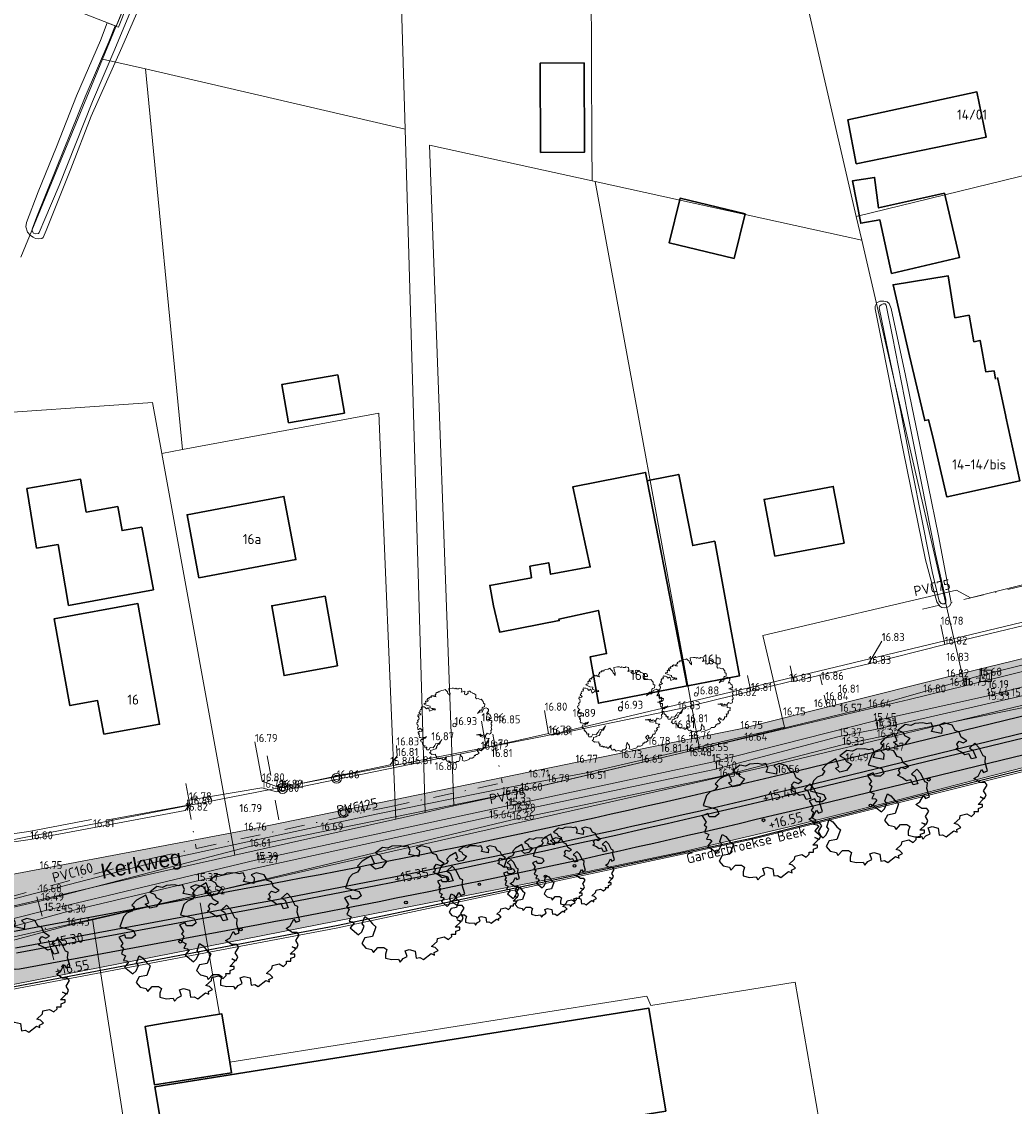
# Model space of a CAD drawing. Header units: metres. Extents: x 174255 to 175175, y 462028 to 462911.
# Tile 87 of 256: x 174622 to 174721, y 462628 to 462736. Entities that reach past the tile are written whole.
import ezdxf
from ezdxf.enums import TextEntityAlignment as Align
from ezdxf.lldxf.tags import DXFTag

# ---------------------------------------------------------------- set-up
doc = ezdxf.new("R2010")
doc.units = ezdxf.units.M
doc.linetypes.add('RI-VWA', pattern=[11, 5, -3, 0, -3])
for name, color, linetype, lineweight in [('B-ME-AL-PEIL_MAAIVELD-T20', 8, 'Continuous', 20), ('B-ME-GR-BOOM-S', 8, 'Continuous', 20), ('B-ME-GR-HAAG-G', 8, 'GR-HAAG1', 20), ('B-ME-IE-MEUBILAIR_WEGMEUBILAIR_PAAL-S', 8, 'Continuous', 20), ('B-ME-IE-MEUBILAIR_WEGMEUBILAIR_VERKEERSBORD-S', 8, 'Continuous', 25), ('B-ME-IE-TERREINAFSCHEIDING_KUNSTMATIG_HEKWERK-G', 8, 'IE-TERREINAFSCHEIDING-KUNSTMATIG', 20), ('B-ME-IE-TERREINAFSCHEIDING_KUNSTMATIG_MUUR-G', 8, 'IE-TERREINAFSCHEIDING-KUNSTMATIG-DICHT', 20), ('B-ME-OG-BEBOUWING_HOOFDGEBOUW-G', 8, 'Continuous', 30), ('B-ME-VH-KANTVERHARDING-G', 8, 'Continuous', 20), ('B-ME-VH-STOOTBAND-G', 8, 'Continuous', 20), ('B-ME-VH-VERHARDING_ASFALT-G', 8, 'Continuous', 20), ('B-ME-WH-WATERGANG_SLOOT_BODEM-G', 8, 'Continuous', 20), ('B-ME-WH-WATERGANG_SLOOT_INSTEEK-G', 8, 'Continuous', 20), ('B-WE-OG-BEBOUWING-G', 8, 'Continuous', 30), ('B-WE-OG-BEBOUWING_HUISNUMMER-T20', 8, 'Continuous', 20), ('B-WE-OG-STRAATNAAM-T30', 8, 'Continuous', 20), ('B-WE-OG-TERREIN_ERF-G', 8, 'Continuous', 20), ('B-WE-OG-TERREINAFSCHEIDING-G', 8, 'IE-TERREINAFSCHEIDING-KUNSTMATIG-DICHT', 20), ('B-WE-RI-PERSLEIDING-G', 8, 'RI-PERS', 20), ('B-WE-RI-VWA-G', 8, 'RI-VWA', 20), ('B-WE-RI-VWA-T20', 8, 'Continuous', 20), ('B-WE-WH-T20', 8, 'Continuous', 20), ('B-WE-WH-WATERGANG_SLOOT_BODEM-G', 8, 'Continuous', 20), ('B-WE-WH-WATERGANG_SLOOT_INSTEEK-G', 8, 'Continuous', 20), ('B-XX-KG-GRENS_PERCEEL-G', 213, 'Continuous', 20), ('N-PV-KG-GRENS_PERCEEL-G', 1, 'Continuous', 20), ('N-WE-AL-WERKGRENS-G', 173, 'AL-WERKGRENS', 20), ('N-WE-GW-NAP-T20', 90, 'Continuous', 25), ('N-WE-WH-NAP-T20', 50, 'Continuous', 20), ('N-WE-WH-WATERGANG_BODEM-G', 92, 'Continuous', 25), ('N-WE-WH-WATERGANG_BODEM-V', 163, 'Continuous', 25), ('N-WE-WH-WATERGANG_INSTEEK-G', 50, 'Continuous', 25), ('N-WE-WH-WATERGANG_TALUD-V', 95, 'Continuous', 25)]:
    doc.layers.add(name, color=color, linetype=linetype, lineweight=lineweight)
doc.layers.add('B-WE-RI-PERSLEIDING-T20', color=8, linetype='Continuous')
for name, color, linetype, lineweight, true_color in [('N-WE-GR-BOOM-1E-GROOTTE-S', 7, 'Continuous', 25, 0x00cc00), ('N-WE-GR-BOOM-2E-GROOTTE-S', 7, 'Continuous', 25, 0x00cc00), ('N-WE-GR-GRAS_BERM-BERMENMENGSEL-V', 70, 'Continuous', 25, 0x7fff00), ('N-XX-AL-PLANGRENS-FASE2-G', 150, 'AL-WERKGRENS', 25, 0x007fff)]:
    doc.layers.add(name, color=color, linetype=linetype, lineweight=lineweight, true_color=true_color)
doc.styles.add('NLCS-ISO', font='NLCS-ISO.ttf')
doc.styles.add('NLCS-ISO-M500-T20', font='NLCS-ISO.ttf', dxfattribs={"height": 1})
doc.styles.add('NLCS-ISO-M500-T30', font='NLCS-ISO.ttf', dxfattribs={"height": 1.5})
doc.styles.get("Standard").update_dxf_attribs({"font": 'isocpeur.ttf'})
doc.linetypes.add('AL-WERKGRENS', pattern='A,10,[106,Afdeling.shx,S=1,R=0,X=0,Y=0],-2', length=12)
doc.linetypes.add('GR-HAAG1', pattern='A,6,[176,NLCS.SHX,S=0.125,R=0,X=0,Y=0],-2', length=8)
doc.linetypes.add('IE-TERREINAFSCHEIDING-KUNSTMATIG', pattern='A,4,[82,NLCS.SHX,S=0.75,R=90,X=0,Y=0],4,-2', length=10)
doc.linetypes.add('IE-TERREINAFSCHEIDING-KUNSTMATIG-DICHT', pattern='A,8,-1,[82,NLCS.SHX,S=0.75,R=90,X=0,Y=0],-1', length=10)
tags = doc.linetypes.add('RI-PERS', pattern='A,7,-2,["P",Standard,S=1.8,R=0,X=-0.5,Y=-0.9],-2,7,-2,[102,NLCS.SHX,S=1,R=180,X=0,Y=0],-2', length=22).pattern_tags.tags
tags[6] = DXFTag(74, 10)

# ---------------------------------------------------------------- blocks, each defined once
blk = doc.blocks.new('043')
at = {"color": 0}
for radius in [0.497, 0.301]:
    blk.add_circle((0, 0), radius, dxfattribs=at)
blk = doc.blocks.new('boom')
blk.add_lwpolyline([(-0.306, 1.961), (-0.368, 2.058), (-0.435, 2.112), (-0.463, 2.207), (-0.553, 2.308), (-0.621, 2.376), (-0.727, 2.32), (-0.864, 2.305), (-0.973, 2.267), (-0.946, 2.228), (-1.009, 2.216), (-1.034, 2.222), (-1.086, 2.235), (-1.118, 2.198), (-1.085, 2.17), (-1.135, 2.17), (-1.165, 2.165), (-1.249, 2.129), (-1.214, 2.084), (-1.238, 2.046), (-1.295, 2.022), (-1.272, 1.977), (-1.266, 1.907), (-1.229, 1.873), (-1.33, 1.894), (-1.364, 1.911), (-1.358, 1.967), (-1.424, 1.937), (-1.482, 1.941), (-1.494, 1.977), (-1.573, 1.911), (-1.514, 1.868), (-1.571, 1.86), (-1.616, 1.843), (-1.638, 1.866), (-1.702, 1.804), (-1.68, 1.732), (-1.763, 1.769), (-1.851, 1.663), (-1.746, 1.645), (-1.784, 1.578), (-1.855, 1.599), (-1.919, 1.596), (-1.901, 1.476), (-1.89, 1.472), (-1.943, 1.437), (-2.007, 1.451), (-2.028, 1.401), (-1.919, 1.352), (-1.795, 1.296), (-1.625, 1.267), (-1.636, 1.168), (-1.59, 1.14), (-1.505, 1.094), (-1.41, 1.112), (-1.304, 1.077), (-1.262, 1.006), (-1.35, 1.02), (-1.417, 1.059), (-1.474, 1.024), (-1.661, 0.925), (-1.707, 1.101), (-1.753, 1.144), (-1.862, 1.073), (-1.94, 1.179), (-2.021, 1.207), (-2.113, 1.207), (-2.158, 1.234), (-2.208, 1.146), (-2.162, 1.112), (-2.18, 1.055), (-2.212, 1.041), (-2.265, 1.033), (-2.306, 0.96), (-2.286, 0.9), (-2.335, 0.851), (-2.364, 0.826), (-2.236, 0.72), (-2.282, 0.678), (-2.353, 0.66), (-2.42, 0.699), (-2.441, 0.586), (-2.424, 0.579), (-2.374, 0.568), (-2.385, 0.505), (-2.357, 0.473), (-2.374, 0.374), (-2.466, 0.304), (-2.427, 0.237), (-2.438, 0.201), (-2.508, 0.152), (-2.487, 0.025), (-2.448, 0.011), (-2.416, -0.03), (-2.416, -0.106), (-2.443, -0.123), (-2.461, -0.177), (-2.438, -0.234), (-2.434, -0.297), (-2.398, -0.283), (-2.323, -0.243), (-2.296, -0.208), (-2.247, -0.266), (-2.163, -0.274), (-2.171, -0.412), (-2.219, -0.422), (-2.296, -0.394), (-2.347, -0.449), (-2.426, -0.437), (-2.417, -0.522), (-2.345, -0.554), (-2.394, -0.611), (-2.349, -0.64), (-2.333, -0.71), (-2.356, -0.767), (-2.336, -0.825), (-2.272, -0.825), (-2.11, -0.89), (-2.05, -0.829), (-1.946, -0.822), (-1.868, -0.756), (-1.955, -0.876), (-2.026, -0.876), (-2.085, -0.967), (-2.197, -0.946), (-2.251, -1.03), (-2.215, -1.113), (-2.147, -1.127), (-2.12, -1.183), (-2.127, -1.255), (-2.094, -1.306), (-2.061, -1.302), (-2.033, -1.348), (-2.006, -1.374), (-1.983, -1.367), (-1.962, -1.403), (-1.997, -1.424), (-1.953, -1.481), (-1.882, -1.474), (-1.851, -1.476), (-1.845, -1.524), (-1.87, -1.536), (-1.895, -1.555), (-1.843, -1.651), (-1.701, -1.637), (-1.625, -1.496), (-1.42, -1.506), (-1.305, -1.364), (-1.232, -1.225), (-1.027, -1.195), (-0.934, -1.083), (-0.871, -0.99), (-0.948, -1.181), (-1.013, -1.263), (-1.101, -1.266), (-1.142, -1.378), (-1.196, -1.405), (-1.185, -1.473), (-1.253, -1.566), (-1.395, -1.61), (-1.449, -1.652), (-1.586, -1.684), (-1.573, -1.806), (-1.652, -1.831), (-1.513, -1.953), (-1.464, -1.942), (-1.39, -1.959), (-1.264, -1.937), (-1.274, -2.008), (-1.235, -2.069), (-1.186, -2.065), (-1.18, -2.117), (-1.22, -2.165), (-1.117, -2.22), (-1.092, -2.199), (-1.051, -2.2), (-0.996, -2.244), (-0.95, -2.22), (-0.889, -2.242), (-0.82, -2.253), (-0.803, -2.226), (-0.774, -2.286), (-0.778, -2.307), (-0.7, -2.313), (-0.656, -2.253), (-0.548, -2.129), (-0.536, -2.119), (-0.558, -2.244), (-0.597, -2.263), (-0.551, -2.31), (-0.496, -2.403), (-0.445, -2.42), (-0.374, -2.376), (-0.241, -2.488), (-0.139, -2.448), (-0.054, -2.458), (0.079, -2.488), (0.143, -2.414), (0.279, -2.41), (0.36, -2.285), (0.345, -2.174), (0.378, -2.06), (0.398, -1.962), (0.464, -2.078), (0.52, -2.139), (0.537, -2.233), (0.512, -2.34), (0.649, -2.392), (0.966, -2.288), (1, -2.2), (1.182, -2.196), (1.293, -2.127), (1.326, -1.996), (1.392, -2.04), (1.416, -1.957), (1.509, -1.957), (1.632, -1.867), (1.476, -1.669), (1.524, -1.633), (1.587, -1.556), (1.665, -1.591), (1.632, -1.675), (1.776, -1.718), (1.89, -1.594), (1.896, -1.48), (2.008, -1.48), (2.048, -1.413), (2.001, -1.286), (2.093, -1.311), (2.13, -1.261), (2.173, -1.221), (2.115, -1.149), (2.183, -1.097), (2.272, -1.07), (2.24, -0.943), (2.305, -0.92), (2.292, -0.893), (2.081, -0.866), (2.068, -0.739), (1.854, -0.791), (1.745, -0.756), (1.657, -0.644), (1.451, -0.639), (1.737, -0.604), (1.796, -0.689), (1.868, -0.692), (1.928, -0.642), (2.059, -0.701), (2.16, -0.545), (2.316, -0.611), (2.398, -0.567), (2.429, -0.488), (2.404, -0.359), (2.471, -0.297), (2.466, -0.241), (2.431, -0.135), (2.459, -0.065), (2.481, -0.007), (2.426, 0.037), (2.442, 0.142), (2.47, 0.191), (2.459, 0.307), (2.381, 0.305), (2.265, 0.379), (2.183, 0.379), (2.359, 0.432), (2.445, 0.432), (2.431, 0.49), (2.38, 0.684), (2.326, 0.664), (2.275, 0.75), (2.232, 0.785), (2.131, 0.758), (2.255, 0.957), (2.248, 1.027), (2.201, 1.097), (2.107, 1.144), (1.916, 1.078), (1.877, 0.961), (1.83, 0.871), (1.67, 0.887), (1.534, 0.766), (1.698, 0.984), (1.819, 0.988), (1.846, 1.152), (1.901, 1.199), (1.998, 1.222), (2.017, 1.395), (1.921, 1.451), (1.912, 1.565), (1.781, 1.717), (1.703, 1.707), (1.57, 1.761), (1.462, 1.741), (1.394, 1.825), (1.413, 1.903), (1.408, 2.006), (1.348, 2.066), (1.28, 2.106), (1.188, 2.124), (1.164, 2.17), (1.084, 2.192), (1.018, 2.25), (0.943, 2.259), (0.878, 2.242), (0.903, 2.124), (0.864, 2.085), (0.746, 2.021), (0.662, 2.06), (0.684, 2.248), (0.437, 2.192), (0.495, 2.286), (0.471, 2.423), (0.319, 2.457), (0.279, 2.413), (0.157, 2.413), (0.083, 2.462), (0.029, 2.418), (-0.057, 2.455), (-0.162, 2.452), (-0.386, 2.425), (-0.359, 2.258), (-0.299, 2.118), (-0.306, 1.961)])
blk.add_circle((0, 0), 0.12)
blk = doc.blocks.new('SIE-WEG_VERKEERSBORD-SO')
at = {"color": 0, "linetype": 'ByBlock', "lineweight": 18}
blk.add_lwpolyline([(-1.125, -1.125), (1.125, -1.125), (1.125, 1.125), (-1.125, 1.125)], close=True, dxfattribs=at)
at = {"color": 0, "linetype": 'ByBlock', "lineweight": 18, "style": 'NLCS-ISO'}
blk.add_text('vb', height=1.5, dxfattribs=at).set_placement((0, 0), align=Align.MIDDLE_CENTER)
blk = doc.blocks.new('SGR-BOOM_1EGROOTTE')
at = {"linetype": 'Continuous', "flags": 128}
blk.add_lwpolyline([(167869.05, 467739.16), (167868.85, 467739.66), (167868.45, 467739.81), (167868.14, 467740.36), (167867.34, 467740.57), (167866.83, 467740.36), (167867.14, 467740.06), (167867.09, 467739.51), (167866.08, 467739.71), (167866.23, 467740.11), (167866.03, 467740.57), (167865.62, 467740.47), (167865.22, 467740.57), (167864.41, 467740.52), (167864.01, 467740.32), (167863.45, 467740.41), (167862.75, 467739.86), (167863.25, 467739.61), (167863.4, 467739.3), (167863.91, 467739.05), (167863.4, 467738.4), (167862.75, 467738.25), (167862.3, 467738.65), (167862.65, 467738.79), (167862.35, 467739.56), (167861.44, 467739.05), (167860.98, 467738.55), (167861.24, 467738.35), (167860.98, 467737.94), (167860.48, 467737.74), (167860.13, 467737.39), (167859.77, 467736.38), (167861.13, 467736.03), (167861.34, 467735.57), (167860.98, 467735.27), (167860.38, 467735.27), (167860.26, 467735.59), (167859.67, 467735.37), (167860.08, 467734.72), (167859.88, 467734.47), (167860.13, 467734.26), (167859.92, 467733.71), (167860.35, 467733.5), (167860.13, 467733.05), (167860.48, 467733), (167860.64, 467732.86), (167860.24, 467732.38), (167861.08, 467731.69), (167861.39, 467731.99), (167861.64, 467732.55), (167861.44, 467732.8), (167861.69, 467733.51), (167862.04, 467733.3), (167862.45, 467732.8), (167862.8, 467732.5), (167862.45, 467731.54), (167861.69, 467731.39), (167861.39, 467730.83), (167861.79, 467730.38), (167862.4, 467730.23), (167862.47, 467730.08), (167862.55, 467729.93), (167863, 467730.43), (167863.61, 467730.43), (167863.91, 467730.23), (167863.76, 467729.78), (167863.76, 467729.37), (167864.41, 467729.22), (167865.07, 467729.27), (167865.22, 467728.97), (167865.52, 467729.32), (167865.93, 467729.52), (167865.73, 467730.1), (167866.13, 467730.23), (167866.73, 467730.08), (167866.83, 467729.37), (167867.19, 467729.42), (167867.54, 467729.22), (167868.3, 467729.82), (167868.65, 467729.68), (167868.6, 467729.93), (167869, 467730.13), (167868.7, 467730.43), (167868.35, 467730.53), (167868.9, 467731.04), (167868.95, 467731.34), (167869.61, 467731.49), (167870.06, 467731.24), (167870.36, 467731.54), (167870.34, 467731.75), (167870.77, 467731.75), (167870.77, 467732.05), (167871.17, 467732.2), (167871.17, 467732.45), (167870.72, 467732.45), (167871.27, 467733), (167870.92, 467733.2), (167871.37, 467733.05), (167871.52, 467733.41), (167871.27, 467733.81), (167871.62, 467734.36), (167871.42, 467734.62), (167870.92, 467734.62), (167870.31, 467735.02), (167870.72, 467735.27), (167871.07, 467735.93), (167871.27, 467735.63), (167871.67, 467735.78), (167871.42, 467736.63), (167871.47, 467737.19), (167871.22, 467737.29), (167870.82, 467738.1), (167870.41, 467738.55), (167869.87, 467738.05), (167870.21, 467737.84), (167870.52, 467737.09), (167870.06, 467736.99), (167869.81, 467737.49), (167869.4, 467737.39), (167869, 467737.69), (167868.5, 467737.94), (167868.75, 467738.15), (167868.6, 467738.45), (167868.85, 467738.75), (167869.25, 467738.6), (167869.61, 467738.8)], close=True, dxfattribs=at)
at = {"linetype": 'Continuous'}
blk.add_circle((167865.8, 467734.92), 0.143, dxfattribs=at)
blk = doc.blocks.new('SGR-BOOM_2EGROOTTE')
at = {"linetype": 'Continuous', "flags": 128}
blk.add_lwpolyline([(2.22, 2.89), (2.08, 3.23), (1.8, 3.34), (1.6, 3.71), (1.05, 3.85), (0.7, 3.71), (0.91, 3.51), (0.87, 3.13), (0.19, 3.27), (0.29, 3.54), (0.15, 3.85), (-0.12, 3.78), (-0.4, 3.85), (-0.95, 3.82), (-1.22, 3.68), (-1.6, 3.75), (-2.08, 3.37), (-1.74, 3.2), (-1.64, 2.99), (-1.29, 2.82), (-1.64, 2.37), (-2.08, 2.27), (-2.39, 2.54), (-2.15, 2.64), (-2.36, 3.17), (-2.98, 2.82), (-3.29, 2.48), (-3.12, 2.34), (-3.29, 2.06), (-3.63, 1.93), (-3.87, 1.69), (-4.11, 1), (-3.19, 0.76), (-3.05, 0.45), (-3.29, 0.24), (-3.7, 0.24), (-3.78, 0.46), (-4.18, 0.31), (-3.91, -0.14), (-4.04, -0.31), (-3.87, -0.45), (-4.01, -0.83), (-3.72, -0.97), (-3.87, -1.27), (-3.63, -1.31), (-3.52, -1.4), (-3.79, -1.73), (-3.22, -2.2), (-3.01, -2), (-2.84, -1.62), (-2.98, -1.45), (-2.81, -0.96), (-2.56, -1.1), (-2.29, -1.45), (-2.05, -1.65), (-2.29, -2.3), (-2.81, -2.41), (-3.01, -2.79), (-2.74, -3.1), (-2.32, -3.2), (-2.27, -3.3), (-2.22, -3.41), (-1.91, -3.06), (-1.5, -3.06), (-1.29, -3.2), (-1.39, -3.51), (-1.39, -3.78), (-0.95, -3.89), (-0.5, -3.85), (-0.4, -4.06), (-0.19, -3.82), (0.08, -3.68), (-0.05, -3.29), (0.22, -3.2), (0.63, -3.3), (0.7, -3.78), (0.94, -3.75), (1.18, -3.89), (1.7, -3.47), (1.94, -3.58), (1.91, -3.41), (2.18, -3.27), (1.98, -3.06), (1.73, -2.99), (2.11, -2.65), (2.15, -2.44), (2.59, -2.34), (2.9, -2.51), (3.11, -2.3), (3.1, -2.16), (3.39, -2.16), (3.39, -1.96), (3.66, -1.86), (3.66, -1.69), (3.35, -1.69), (3.73, -1.31), (3.49, -1.17), (3.8, -1.27), (3.9, -1.03), (3.73, -0.76), (3.97, -0.38), (3.83, -0.21), (3.49, -0.21), (3.08, 0.07), (3.35, 0.24), (3.59, 0.69), (3.73, 0.48), (4, 0.59), (3.83, 1.17), (3.87, 1.55), (3.69, 1.62), (3.42, 2.17), (3.14, 2.47), (2.77, 2.14), (3.01, 2), (3.21, 1.48), (2.9, 1.41), (2.73, 1.75), (2.46, 1.69), (2.18, 1.89), (1.84, 2.06), (2.01, 2.2), (1.91, 2.41), (2.08, 2.61), (2.35, 2.51), (2.59, 2.65)], close=True, dxfattribs=at)
at = {"linetype": 'Continuous'}
blk.add_circle((0, 0), 0.123, dxfattribs=at)

msp = doc.modelspace()

# ---------------------------------------------------------------- hatches: boundary and pattern name
at = {"layer": 'N-WE-GR-GRAS_BERM-BERMENMENGSEL-V', "transparency": 33554559}
h = msp.add_hatch(color=256, dxfattribs=at)
h.dxf.hatch_style = 1
edge = h.paths.add_edge_path()
edge.add_line((174756.701, 462681.338), (174742.53, 462678.047))
edge.add_line((174742.53, 462678.047), (174714.16, 462671.14))
edge.add_line((174714.16, 462671.14), (174693.627, 462665.986))
edge.add_line((174693.627, 462665.986), (174688.519, 462664.96))
edge.add_line((174688.519, 462664.96), (174644.167, 462655.849))
edge.add_line((174644.167, 462655.849), (174623.767, 462652.004))
edge.add_line((174623.767, 462652.004), (174617.934, 462650.901))
edge.add_line((174617.934, 462650.901), (174615.063, 462650.13))
edge.add_line((174615.063, 462650.13), (174613.305, 462649.189))
edge.add_line((174613.305, 462649.189), (174611.156, 462647.58))
edge.add_line((174611.156, 462647.58), (174609.078, 462638.143))
edge.add_line((174609.078, 462638.143), (174611.579, 462638.634))
edge.add_line((174611.579, 462638.634), (174629.774, 462642.204))
edge.add_line((174629.774, 462642.204), (174676.834, 462651.436))
edge.add_line((174676.834, 462651.436), (174687.841, 462653.735))
edge.add_line((174687.841, 462653.735), (174698.789, 462656.299))
edge.add_line((174698.789, 462656.299), (174709.404, 462658.922))
edge.add_line((174709.404, 462658.922), (174729.423, 462664.093))
edge.add_line((174729.423, 462664.093), (174754.798, 462670.43))
edge.add_arc((174753.574, 462669.563), 1.5, 35.32495, 103.65589)
edge.add_line((174753.22, 462671.02), (174700.307, 462658.165))
edge.add_arc((174461.261, 463642.062), 1012.52, 280.4877, 283.655886, ccw=False)
edge.add_line((174645.565, 462646.457), (174621.749, 462642.048))
edge.add_arc((174621.403, 462643.917), 1.9, 100.4877, 280.4877, ccw=False)
edge.add_line((174621.057, 462645.785), (174644.873, 462650.193))
edge.add_arc((174461.261, 463642.062), 1008.72, 280.4877, 283.655886)
edge.add_line((174699.41, 462661.857), (174753.333, 462674.958))
edge.add_arc((174754.277, 462671.071), 4, -1.42003, 103.65589, ccw=False)
edge.add_line((174758.276, 462670.972), (174758.212, 462668.411))
edge.add_line((174758.212, 462668.411), (174760.275, 462668.477))
edge.add_line((174760.275, 462668.477), (174756.997, 462675.451))
edge.add_line((174756.997, 462675.451), (174757.856, 462679.622))
edge.add_line((174757.856, 462679.622), (174756.701, 462681.338))
at = {"layer": 'N-WE-WH-WATERGANG_BODEM-V'}
h = msp.add_hatch(color=256, dxfattribs=at)
h.dxf.hatch_style = 1
h.paths.add_polyline_path([(174645.264, 462648.079, 0.0138247), (174699.918, 462659.768), (174752.684, 462672.588, -0.4817045), (174756.392, 462669.713), (174756.414, 462668.053), (174757.244, 462668.037), (174757.278, 462669.695, 0.4922443), (174752.953, 462673.168), (174699.8, 462660.254, -0.0138247), (174645.173, 462648.571), (174621.358, 462644.162, 1), (174621.449, 462643.671)])
at = {"layer": 'N-WE-WH-WATERGANG_TALUD-V'}
h = msp.add_hatch(color=256, dxfattribs=at)
h.dxf.hatch_style = 1
h.paths.add_polyline_path([(174752.953, 462673.168, -0.4922443), (174757.278, 462669.695), (174757.244, 462668.037), (174758.212, 462668.411), (174758.276, 462670.972, 0.4935573), (174753.333, 462674.958), (174699.41, 462661.857, -0.0138247), (174644.873, 462650.193), (174621.057, 462645.785, 1), (174621.749, 462642.048), (174645.565, 462646.457, 0.0138247), (174700.307, 462658.165), (174753.22, 462671.02, -0.4957718), (174755.073, 462669.515), (174754.982, 462666.663), (174756.414, 462668.053), (174756.392, 462669.713, 0.4817045), (174752.684, 462672.588), (174699.918, 462659.768, -0.0138247), (174645.264, 462648.079), (174621.449, 462643.671, -1), (174621.358, 462644.162), (174645.173, 462648.571, 0.0138247), (174699.8, 462660.254)])

# ---------------------------------------------------------------- linework, layer by layer
at = {"layer": 'B-ME-GR-HAAG-G', "ltscale": 0.5}
msp.add_lwpolyline([(174614.667, 462654.614), (174622.683, 462655.768), (174628.931, 462656.972)], dxfattribs=at)
at = {"layer": 'B-ME-IE-TERREINAFSCHEIDING_KUNSTMATIG_HEKWERK-G', "ltscale": 0.5}
msp.add_lwpolyline([(174645.223, 462664.684), (174645.929, 462660.764), (174647.736, 462660.123), (174658.696, 462662.397), (174659.39, 462663.292), (174659.323, 462664.342)], dxfattribs=at)
at = {"layer": 'B-ME-IE-TERREINAFSCHEIDING_KUNSTMATIG_MUUR-G', "ltscale": 0.5}
msp.add_lwpolyline([(174630.379, 462656.89), (174638.721, 462658.412), (174638.331, 462660.54)], dxfattribs=at)
at = {"layer": 'B-ME-OG-BEBOUWING_HOOFDGEBOUW-G'}
msp.add_lwpolyline([(174714.243, 462689.138), (174721.477, 462690.706), (174720.097, 462697.113), (174720.086, 462697.147), (174719.245, 462701.023)], dxfattribs=at)
at = {"layer": 'B-ME-VH-KANTVERHARDING-G'}
for p, q in [((174713.596, 462676.371), (174713.994, 462674.397)), ((174706.385, 462672.463), (174707.723, 462674.746)), ((174694.67, 462669.765), (174694.322, 462671.326)), ((174698.927, 462670.714), (174698.579, 462672.275)), ((174674.109, 462667.809), (174674.491, 462665.524)), ((174668.291, 462664.133), (174667.814, 462666.743))]:
    msp.add_line(p, q, dxfattribs=at)
at = {"layer": 'B-ME-VH-STOOTBAND-G'}
for p, q in [((174701.768, 462670.391), (174701.532, 462671.363)), ((174702.209, 462668.376), (174701.973, 462669.348))]:
    msp.add_line(p, q, dxfattribs=at)
at = {"layer": 'B-ME-VH-VERHARDING_ASFALT-G', "color": 1}
msp.add_lwpolyline([(174617.934, 462650.901), (174623.767, 462652.004), (174644.167, 462655.849), (174688.519, 462664.96), (174693.627, 462665.986), (174714.16, 462671.14), (174742.53, 462678.047), (174756.701, 462681.338), (174761.442, 462681.77), (174762.85, 462681.623), (174763.213, 462681.272), (174768.584, 462680.749), (174771.51, 462680.2), (174773.048, 462681.013), (174785.605, 462678.436), (174786.228, 462678.132), (174786.771, 462676.955), (174795.168, 462675.165), (174796.23, 462676.21), (174806.563, 462672.366), (174806.962, 462672.018), (174816.378, 462668.358)], dxfattribs=at)
at = {"layer": 'B-ME-VH-VERHARDING_ASFALT-G'}
msp.add_lwpolyline([(174614.794, 462653.827), (174622.816, 462654.978), (174638.271, 462657.839), (174638.736, 462658.449), (174638.643, 462658.87), (174645.901, 462660.119), (174647.374, 462659.707), (174660.795, 462662.466), (174667.748, 462663.916), (174668.291, 462664.133), (174674.491, 462665.524), (174674.774, 462665.354), (174687.366, 462667.942), (174694.67, 462669.765), (174698.461, 462670.686), (174698.927, 462670.714), (174706.385, 462672.463), (174713.994, 462674.397), (174722.851, 462676.543)], dxfattribs=at)
at = {"layer": 'B-ME-WH-WATERGANG_SLOOT_BODEM-G'}
for points in [[(174639.365, 462650.81), (174626.152, 462647.676), (174613.37, 462644.172), (174613.151, 462645.049), (174624.211, 462647.849), (174645.276, 462652.902), (174670.118, 462658.253), (174690.78, 462662.687), (174706.887, 462666.765), (174718.147, 462669.25), (174741.918, 462675.349), (174749.291, 462677.858), (174754.353, 462678.931), (174757.145, 462679.203), (174757.605, 462678.865), (174757.51, 462677.79), (174757.054, 462673.78)], [(174639.365, 462650.81), (174670.952, 462657.734), (174691.014, 462661.951), (174703.48, 462665.24), (174707.061, 462665.937), (174720.862, 462669.08), (174726.786, 462670.475), (174739.437, 462673.836), (174750.929, 462677.335), (174755.054, 462677.802), (174756.117, 462677.534), (174756.347, 462676.571), (174756.228, 462673.736)]]:
    msp.add_lwpolyline(points, dxfattribs=at)
at = {"layer": 'B-ME-WH-WATERGANG_SLOOT_INSTEEK-G'}
for points in [[(174640.029, 462649.508), (174626.47, 462646.369), (174617.913, 462644.064), (174613.2, 462643.121), (174612.617, 462644.204), (174612.571, 462645.556), (174614.886, 462646.779), (174623.899, 462648.863), (174644.696, 462654.247), (174669.812, 462659.39), (174688.122, 462663.664), (174706.386, 462668.127), (174717.428, 462671.286), (174741.828, 462677.352), (174749.151, 462679.28), (174756.804, 462680.585), (174757.856, 462679.622), (174757.766, 462675.999), (174757.724, 462672.383)], [(174755.02, 462674.183), (174754.901, 462676.517), (174751.151, 462676.118), (174739.713, 462672.967), (174726.975, 462669.221), (174721.227, 462667.981), (174707.217, 462665.143), (174703.767, 462664.389), (174691.453, 462661.213), (174670.861, 462656.925), (174640.029, 462649.508)]]:
    msp.add_lwpolyline(points, dxfattribs=at)
at = {"layer": 'B-WE-OG-BEBOUWING-G'}
for points in [[(174673.697, 462723.463), (174678.065, 462723.476), (174678.039, 462732.385), (174673.67, 462732.371), (174673.697, 462723.463)], [(174705.175, 462722.325), (174718.125, 462724.975), (174717.2, 462729.5), (174704.325, 462726.7), (174705.175, 462722.325)], [(174713.975, 462719.4), (174707.402, 462717.928), (174707, 462720.975), (174704.8, 462720.625), (174705.625, 462716.4), (174707.53, 462716.736), (174708.7, 462711.4), (174715.475, 462713), (174713.975, 462719.4)], [(174693.011, 462712.881), (174694.087, 462717.328), (174687.613, 462718.895), (174686.537, 462714.448), (174693.011, 462712.881)], [(174719.073, 462700.872), (174718.925, 462701.675), (174718.11, 462701.576), (174717.525, 462704.725), (174716.904, 462704.588), (174716.425, 462707.225), (174715.01, 462706.973), (174714.34, 462711.152), (174708.85, 462710.272), (174710.5, 462703.175), (174712, 462696.725), (174712.371, 462696.818), (174712.762, 462695.25)], [(174654.139, 462697.471), (174653.482, 462701.285), (174647.918, 462700.326), (174648.575, 462696.512), (174654.139, 462697.471)], [(174712.762, 462695.25), (174714.21, 462689.087)], [(174631.563, 462688.152), (174628.411, 462687.599), (174627.836, 462690.879), (174622.488, 462689.942), (174623.459, 462684.017), (174625.592, 462684.367), (174626.642, 462678.3), (174635.1, 462679.858), (174633.933, 462686.1), (174631.983, 462685.758), (174631.563, 462688.152)], [(174684.331, 462690.736), (174684.171, 462691.556), (174676.922, 462690.136), (174678.65, 462682.137), (174674.7, 462681.409), (174674.51, 462682.56), (174672.64, 462682.2), (174672.787, 462681.056), (174668.63, 462680.29), (174669.01, 462678.26), (174669.57, 462675.86), (174669.63, 462675.64), (174675.56, 462676.79), (174675.53, 462676.94), (174679.472, 462677.801), (174680.29, 462673.49), (174678.63, 462673.16), (174679.46, 462668.54), (174688.328, 462670.272)], [(174688.328, 462670.272), (174688.379, 462670.282), (174693.54, 462671.29), (174692.685, 462675.931), (174691.07, 462684.69), (174688.877, 462684.258), (174687.48, 462691.353), (174684.611, 462690.791), (174684.331, 462690.736)], [(174684.331, 462690.736), (174687.425, 462674.895), (174688.328, 462670.272)], [(174697.053, 462683.209), (174703.961, 462684.52), (174702.889, 462690.171), (174695.981, 462688.86), (174697.053, 462683.209)], [(174639.644, 462681.039), (174649.302, 462682.872), (174648.107, 462689.166), (174638.45, 462687.333), (174639.644, 462681.039)], [(174653.467, 462672.267), (174652.208, 462679.208), (174646.892, 462678.258), (174648.133, 462671.3), (174653.467, 462672.267)], [(174630.144, 462665.45), (174635.721, 462666.457), (174633.549, 462678.483), (174625.214, 462676.978), (174626.778, 462668.318), (174629.536, 462668.816), (174630.144, 462665.45)], [(174686.19, 462627.87), (174685.131, 462634.305), (174684.5, 462638.14), (174635.24, 462630.29), (174636.96, 462619.97), (174686.19, 462627.87)], [(174642.721, 462632.765), (174641.91, 462637.59), (174641.691, 462637.554), (174638.413, 462637.012), (174635.973, 462636.608), (174634.29, 462636.33), (174635.21, 462630.49), (174642.9, 462631.7), (174642.721, 462632.765)]]:
    msp.add_lwpolyline(points, dxfattribs=at)
at = {"layer": 'B-WE-OG-TERREIN_ERF-G'}
msp.add_line((174639.769, 462648.66), (174641.691, 462637.554), dxfattribs=at)
msp.add_lwpolyline([(174642.721, 462632.765), (174684.282, 462639.343), (174684.687, 462638.399), (174699.077, 462640.729), (174703.575, 462614.8), (174688.891, 462612.684), (174689.023, 462611.36), (174665.078, 462607.524), (174658.728, 462606.598), (174652.775, 462605.804), (174653.833, 462599.057), (174649.203, 462598.396), (174649.203, 462596.941), (174651.32, 462576.039), (174653.653, 462576.174)], dxfattribs=at)
at = {"layer": 'B-WE-OG-TERREINAFSCHEIDING-G', "ltscale": 0.5}
msp.add_lwpolyline([(174643.982, 462766.233), (174643.419, 462764.883), (174639.877, 462756.398), (174638.276, 462752.562), (174631.377, 462736.033)], dxfattribs=at)
at = {"layer": 'B-WE-RI-PERSLEIDING-G', "ltscale": 0.4}
msp.add_lwpolyline([(174615.804, 462647.634), (174636.044, 462652.887), (174649.224, 462655.761), (174657.308, 462657.501), (174670.102, 462660.092), (174678.276, 462661.62), (174695.326, 462665.526), (174698.012, 462666.161), (174695.851, 462675.298), (174715.159, 462679.809), (174716.553, 462679.057), (174725.074, 462681.189), (174747.011, 462686.561)], dxfattribs=at)
at = {"layer": 'B-WE-RI-VWA-G', "ltscale": 0.4}
msp.add_line((174646.45, 462663.314), (174647.793, 462655.879), dxfattribs=at)
at = {"layer": 'B-WE-RI-VWA-G', "ltscale": 0.4, "flags": 128}
for points in [[(174731.019, 462682.376), (174711.796, 462677.939)], [(174668.926, 462665.465), (174669.884, 462660.608)], [(174638.502, 462658.931), (174639.371, 462654.053)], [(174625.161, 462642.978), (174623.313, 462649.848)]]:
    msp.add_lwpolyline(points, dxfattribs=at)
at = {"layer": 'B-WE-RI-VWA-G', "ltscale": 0.4}
msp.add_lwpolyline([(174616.15, 462647.971), (174635.004, 462653.106), (174658.631, 462658.229), (174669.884, 462660.608)], dxfattribs=at)
at = {"layer": 'B-WE-WH-WATERGANG_SLOOT_BODEM-G'}
for points in [[(174633.291, 462740.176), (174631.619, 462735.941), (174631.377, 462736.033), (174631.276, 462736.071), (174630.651, 462734.485), (174628.29, 462729.019), (174625.379, 462721.761), (174623.448, 462716.972), (174623.02, 462715.821), (174623.021, 462715.629), (174623.146, 462715.421), (174623.372, 462715.339), (174623.655, 462715.373), (174623.713, 462715.465), (174624.274, 462716.817), (174625.692, 462720.166), (174629.016, 462728.542), (174631.244, 462733.766), (174633.81, 462739.948)], [(174707.87, 462708.372), (174707.654, 462708.263), (174707.53, 462708.171), (174707.472, 462707.962), (174708.203, 462704.425), (174709.561, 462697.933), (174710.608, 462692.415), (174711.857, 462686.23), (174712.75, 462681.686), (174713.453, 462678.723), (174713.646, 462678.499), (174713.754, 462678.449), (174713.871, 462678.458), (174713.987, 462678.467), (174714.104, 462678.584), (174714.094, 462678.876), (174713.085, 462683.395), (174711.665, 462690.503), (174710.28, 462697.461), (174708.775, 462705.102), (174708.154, 462708.232), (174708.062, 462708.373), (174707.87, 462708.372)]]:
    msp.add_lwpolyline(points, dxfattribs=at)
at = {"layer": 'B-WE-WH-WATERGANG_SLOOT_INSTEEK-G'}
for points in [[(174631.377, 462736.033), (174638.276, 462752.562), (174639.877, 462756.398)], [(174634.222, 462739.131), (174631.944, 462733.916), (174628.898, 462727.073), (174626.883, 462721.829), (174624.4, 462715.671), (174624.094, 462714.987), (174623.97, 462714.878), (174623.67, 462714.852), (174623.354, 462714.876), (174623.099, 462715.021)], [(174623.099, 462715.021), (174622.844, 462715.165), (174622.56, 462715.506), (174622.383, 462716.038), (174622.431, 462716.488), (174623.61, 462719.542), (174625.449, 462724.006), (174627.445, 462729.103), (174629.814, 462734.635), (174630.504, 462736.37), (174631.276, 462736.071)], [(174713.974, 462678.075), (174713.708, 462678.082), (174713.507, 462678.223), (174713.197, 462678.663), (174712.073, 462682.857), (174709.838, 462693.768), (174707.747, 462704.389), (174707.058, 462707.86), (174707.049, 462708.135), (174707.222, 462708.452), (174707.513, 462708.62), (174707.821, 462708.646)], [(174707.821, 462708.646), (174707.929, 462708.646), (174708.263, 462708.581), (174708.472, 462708.399), (174708.649, 462707.9), (174710.092, 462701.208), (174712.334, 462690.297), (174713.362, 462685.244), (174714.553, 462679.102), (174714.613, 462678.76), (174714.63, 462678.569), (174714.515, 462678.26), (174714.282, 462678.109), (174713.974, 462678.075)]]:
    msp.add_lwpolyline(points, dxfattribs=at)
at = {"layer": 'B-XX-KG-GRENS_PERCEEL-G', "flags": 128}
for points in [[(174659.162, 462760.253), (174660.184, 462725.785)], [(174678.833, 462720.628), (174678.819, 462724.401), (174678.791, 462732.101), (174678.756, 462741.034), (174678.66, 462749.854), (174678.613, 462754.147)], [(174698.03, 462748.032), (174705.183, 462717.076)], [(174635.805, 462746.731), (174635.787, 462746.687), (174631.395, 462736.061)], [(174631.395, 462736.061), (174607.431, 462745.378)], [(174630.036, 462732.776), (174631.361, 462735.98), (174631.395, 462736.061)], [(174621.875, 462713.035), (174630.036, 462732.776)], [(174634.327, 462731.781), (174630.036, 462732.776)], [(174660.184, 462725.785), (174634.327, 462731.781)], [(174638.007, 462693.836), (174634.327, 462731.781)], [(174662.203, 462657.652), (174660.184, 462725.785)], [(174665.065, 462658.302), (174662.632, 462724.189), (174678.833, 462720.628)], [(174705.183, 462717.076), (174722.838, 462721.388), (174733.781, 462674.705)], [(174679.141, 462720.56), (174678.833, 462720.628)], [(174705.732, 462714.7), (174679.141, 462720.56)], [(174679.141, 462720.56), (174689.533, 462664.001)], [(174705.183, 462717.076), (174705.732, 462714.7)], [(174715.994, 462670.287), (174705.732, 462714.7)], [(174635.944, 462693.455), (174635.025, 462698.518), (174615.749, 462697.212)], [(174638.007, 462693.836), (174657.582, 462697.451), (174659.286, 462657.003)], [(174635.944, 462693.455), (174638.007, 462693.836)], [(174643.217, 462653.394), (174635.944, 462693.455)], [(174761.573, 462677.893), (174696.28, 462662.24), (174608.681, 462642.418)], [(174715.994, 462670.287), (174733.781, 462674.705)], [(174689.533, 462664.001), (174710.445, 462668.909), (174715.994, 462670.287)], [(174665.065, 462658.302), (174668.909, 462659.164), (174689.533, 462664.001)], [(174659.286, 462657.003), (174662.203, 462657.652)], [(174662.203, 462657.652), (174665.065, 462658.302)], [(174643.217, 462653.394), (174659.286, 462657.003)], [(174609.939, 462645.713), (174633.27, 462651.16), (174643.217, 462653.394)]]:
    msp.add_lwpolyline(points, dxfattribs=at)
at = {"layer": 'N-PV-KG-GRENS_PERCEEL-G'}
for points in [[(174760.749, 462671.916), (174729.423, 462664.093), (174709.404, 462658.922), (174698.789, 462656.299), (174687.841, 462653.735), (174676.834, 462651.436), (174629.774, 462642.204)], [(174629.028, 462647.022), (174629.774, 462642.204)], [(174629.774, 462642.204), (174611.579, 462638.634), (174608.705, 462630.701)], [(174629.774, 462642.204), (174633.504, 462618.104)]]:
    msp.add_lwpolyline(points, dxfattribs=at)
at = {"layer": 'N-WE-AL-WERKGRENS-G', "flags": 128}
msp.add_lwpolyline([(174681.597, 462243.513), (174681.058, 462261.019), (174682.966, 462284.801), (174683.583, 462297.765), (174686.249, 462320.652), (174688.507, 462336.11), (174690.024, 462341.923), (174715.341, 462404.33), (174717.601, 462411.68), (174737.648, 462460.859), (174741.719, 462470.505), (174748.817, 462487.359), (174674.443, 462494.014, 0.0419987), (174666.058, 462494.058), (174643.597, 462492.288, -0.0211984), (174639.362, 462492.134), (174613.916, 462492.29), (174609.223, 462496.26), (174608.958, 462517.183), (174610.596, 462533.728), (174610.954, 462546.926), (174609.538, 462546.926), (174609.558, 462563.215), (174618.404, 462564.584), (174617.882, 462574.521), (174609.659, 462573.696), (174609.196, 462609.694), (174614.486, 462610.527), (174612.971, 462619.974), (174609.088, 462619.531), (174608.927, 462630.616), (174611.938, 462638.324), (174653.335, 462646.137), (174694.682, 462654.971), (174753.656, 462669.694), (174754.237, 462666.581), (174760.415, 462667.388), (174761.852, 462678.247), (174772.339, 462679.778), (174801.269, 462672.42), (174803.391, 462678.615), (174801.391, 462679.594), (174797.277, 462686.229), (174795.775, 462697.827), (174787.849, 462696.846), (174788.459, 462691.593), (174783.455, 462686.955), (174765.026, 462688.379), (174763.024, 462691.272), (174740.983, 462686.156), (174741.964, 462681.481), (174695.587, 462670.341), (174674.215, 462665.295), (174611.437, 462653.073), (174598.865, 462662.135), (174595.022, 462656.913), (174598.266, 462653.801), (174601.563, 462645.066), (174585.184, 462641.559), (174585.846, 462637.588), (174468.106, 462610.771), (174467.256, 462614.569), (174459.445, 462613.028), (174458.95, 462618.394), (174449.12, 462618.046), (174449.29, 462624.91), (174429.951, 462629.368), (174428.413, 462620.577), (174434.372, 462618.909), (174430.641, 462597.257), (174453.023, 462592.796), (174457.787, 462586.572), (174474.779, 462527.663), (174488.396, 462479.396), (174491.179, 462461.426), (174515.964, 462468.21), (174535.677, 462396.051), (174500.834, 462386.521), (174501.862, 462382.661), (174505.484, 462383.699), (174513.387, 462351.317), (174573.09, 462348.625), (174564.864, 462275.155), (174544.951, 462280.682), (174541.171, 462282.433), (174531.995, 462278.877), (174531.51, 462278.619), (174530.322, 462277.987), (174523.197, 462274.196), (174512.77, 462266.76), (174511.323, 462265.728), (174510.321, 462265.106), (174492.908, 462254.307), (174458.682, 462233.081), (174433.018, 462217.34), (174430.678, 462218.394), (174424.184, 462214.138), (174422.654, 462205.201), (174428.021, 462195.994), (174430.582, 462197.274), (174431.829, 462199.589), (174481.464, 462229.381), (174511.746, 462247.996), (174520.108, 462251.917), (174528.993, 462255.045), (174538.389, 462257.274), (174544.528, 462258.292), (174554.322, 462259.261), (174563.593, 462259.191), (174572.865, 462258.166), (174582.161, 462256.149), (174620.668, 462248.404), (174620.813, 462250.715), (174679.071, 462234.3), (174681.597, 462243.513)], format="xyb", dxfattribs=at)
at = {"layer": 'N-WE-WH-WATERGANG_BODEM-G'}
for points in [[(174621.358, 462644.162), (174645.173, 462648.571, 0.0138247), (174699.8, 462660.254), (174752.953, 462673.168, -0.4922443), (174757.278, 462669.695), (174757.244, 462668.037)], [(174621.449, 462643.671), (174645.264, 462648.079, 0.0138247), (174699.918, 462659.768), (174752.684, 462672.588, -0.4817045), (174756.392, 462669.713), (174756.414, 462668.053)]]:
    msp.add_lwpolyline(points, format="xyb", dxfattribs=at)
at = {"layer": 'N-WE-WH-WATERGANG_INSTEEK-G'}
msp.add_lwpolyline([(174754.982, 462666.663), (174755.073, 462669.515, 0.4957718), (174753.22, 462671.02), (174700.307, 462658.165, -0.0138247), (174645.565, 462646.457), (174621.749, 462642.048, -1), (174621.057, 462645.785), (174644.873, 462650.193, 0.0138247), (174699.41, 462661.857), (174753.333, 462674.958, -0.4935573), (174758.276, 462670.972), (174758.212, 462668.411)], format="xyb", dxfattribs=at)
at = {"layer": 'N-XX-AL-PLANGRENS-FASE2-G', "flags": 128}
msp.add_lwpolyline([(174756.05, 462666.55), (174755.983, 462664.083), (174755.333, 462646.583), (174755.183, 462626.833), (174755.233, 462606.933), (174756.233, 462595.383), (174758.596, 462583.158), (174759.533, 462578.333), (174761.383, 462573.383), (174764.023, 462560.399), (174765.215, 462553.145), (174766.341, 462544.675), (174766.292, 462536.403), (174763.894, 462523.811), (174760.762, 462515.718), (174748.817, 462487.359), (174674.443, 462494.014, 0.0419987), (174666.058, 462494.058), (174643.597, 462492.288, -0.0211984), (174639.362, 462492.134), (174607.303, 462492.331), (174606.805, 462521.39), (174609.298, 462521.357), (174609.494, 462536.031), (174609.908, 462546.001), (174608.43, 462546.027), (174608.88, 462572.176), (174608.757, 462630.841), (174611.733, 462638.514), (174653.349, 462646.39), (174694.731, 462655.081), (174752.816, 462669.767), (174753.799, 462666.488)], format="xyb", close=True, dxfattribs=at)

# ---------------------------------------------------------------- block references
at = {"layer": 'B-ME-GR-BOOM-S'}
for p, xscale, yscale in [((174689.195, 462669.425), 1.5, 1.5), ((174681.662, 462667.993), 1.7, 1.7), ((174665.121, 462666.366), 1.5, 1.5)]:
    msp.add_blockref('boom', p, dxfattribs=dict(at, xscale=xscale, yscale=yscale))
at = {"layer": 'B-ME-IE-MEUBILAIR_WEGMEUBILAIR_PAAL-S'}
for p in [(174647.975, 462660.05), (174653.369, 462661.06), (174654.032, 462657.638)]:
    msp.add_blockref('043', p, dxfattribs=at)
at = {"layer": 'B-ME-IE-MEUBILAIR_WEGMEUBILAIR_VERKEERSBORD-S', "xscale": 0.5, "yscale": 0.5, "zscale": 0.5}
msp.add_blockref('SIE-WEG_VERKEERSBORD-SO', (174718.084, 462671.293), dxfattribs=at)
at = {"layer": 'N-WE-GR-BOOM-1E-GROOTTE-S'}
for p in [(6846.599, -5073.986), (6840.798, -5076.568), (6830.129, -5078.039), (6794.477, -5086.237), (6778.015, -5088.925), (6771.983, -5090.136), (6755.128, -5093.47)]:
    msp.add_blockref('SGR-BOOM_1EGROOTTE', p, dxfattribs=at)
at = {"layer": 'N-WE-GR-BOOM-2E-GROOTTE-S'}
for p in [(174677.082, 462652.337), (174674.186, 462651.285), (174667.605, 462650.496)]:
    msp.add_blockref('SGR-BOOM_2EGROOTTE', p, dxfattribs=at)

# ---------------------------------------------------------------- texts
at = {"layer": 'B-ME-AL-PEIL_MAAIVELD-T20', "style": 'NLCS-ISO-M500-T20'}
for s, p in [('16.78', (174713.596, 462676.371)), ('16.83', (174707.723, 462674.746)), ('16.82', (174713.994, 462674.397)), ('16.83', (174714.152, 462672.773)), ('16.83', (174706.385, 462672.463)), ('16.83', (174698.461, 462670.686)), ('16.86', (174701.65, 462670.877)), ('16.82', (174714.16, 462671.14)), ('16.68', (174717.428, 462671.286)), ('16.81', (174694.67, 462669.765)), ('16.81', (174703.379, 462669.601)), ('16.80', (174711.86, 462669.618)), ('16.81', (174714.522, 462670.279)), ('16.73', (174715.928, 462670.3)), ('16.19', (174718.294, 462670.053)), ('16.88', (174689.195, 462669.425)), ('16.82', (174692.978, 462669.257)), ('16.84', (174702.091, 462668.862)), ('15.44', (174718.147, 462669.25)), ('15.33', (174718.244, 462668.896)), ('15.33', (174720.643, 462669.24)), ('16.80', (174674.109, 462667.809)), ('16.93', (174681.662, 462667.993)), ('16.83', (174687.366, 462667.942)), ('16.75', (174697.878, 462667.331)), ('16.80', (174700.941, 462668.156)), ('16.57', (174703.5, 462667.692)), ('16.64', (174706.386, 462668.127)), ('16.93', (174665.121, 462666.366)), ('16.86', (174667.814, 462666.743)), ('16.85', (174669.4, 462666.536)), ('16.89', (174676.904, 462667.181)), ('16.81', (174688.252, 462666.649)), ('15.45', (174706.887, 462666.765)), ('15.33', (174706.979, 462666.231)), ('16.78', (174674.491, 462665.524)), ('16.81', (174674.774, 462665.354)), ('16.81', (174686.975, 462666.05)), ('16.75', (174693.627, 462665.986)), ('15.37', (174703.48, 462665.24)), ('15.39', (174707.061, 462665.937)), ('16.32', (174707.217, 462665.143)), ('16.79', (174645.223, 462664.684)), ('16.83', (174659.323, 462664.342)), ('16.87', (174662.807, 462664.855)), ('16.79', (174668.291, 462664.133)), ('16.78', (174684.385, 462664.397)), ('16.77', (174687.275, 462664.588)), ('16.76', (174688.519, 462664.96)), ('16.64', (174694.024, 462664.81)), ('16.33', (174703.767, 462664.389)), ('16.81', (174659.39, 462663.292)), ('16.81', (174667.748, 462663.916)), ('16.81', (174668.78, 462663.188)), ('16.73', (174681.61, 462663.074)), ('16.81', (174685.659, 462663.694)), ('16.66', (174688.122, 462663.664)), ('16.48', (174688.476, 462663.262)), ('16.55', (174690.17, 462663.791)), ('16.47', (174707.688, 462663.802)), ('16.84', (174658.696, 462662.397)), ('16.81', (174660.795, 462662.466)), ('16.80', (174663.145, 462661.875)), ('16.77', (174677.188, 462662.608)), ('16.65', (174683.642, 462662.626)), ('15.37', (174690.78, 462662.687)), ('15.40', (174691.014, 462661.951)), ('16.49', (174704.109, 462662.755)), ('16.86', (174653.369, 462661.06)), ('16.71', (174672.517, 462661.142)), ('16.51', (174678.185, 462661.007)), ('16.34', (174691.453, 462661.213)), ('16.56', (174697.288, 462661.595)), ('16.79', (174645.901, 462660.119)), ('16.80', (174645.929, 462660.764)), ('16.80', (174647.374, 462659.707)), ('16.82', (174647.736, 462660.123)), ('16.81', (174647.975, 462660.05)), ('16.60', (174671.672, 462659.819)), ('16.79', (174674.373, 462660.675)), ('16.78', (174638.643, 462658.87)), ('16.56', (174669.812, 462659.39)), ('16.82', (174638.271, 462657.839)), ('16.80', (174638.736, 462658.449)), ('16.79', (174643.678, 462657.691)), ('16.74', (174654.032, 462657.638)), ('15.23', (174670.166, 462657.96)), ('15.33', (174670.537, 462658.343)), ('15.28', (174670.952, 462657.734)), ('15.64', (174668.579, 462657.074)), ('16.26', (174670.861, 462656.925)), ('16.81', (174629.082, 462656.186)), ('16.76', (174644.167, 462655.849)), ('16.69', (174651.768, 462655.864)), ('16.80', (174622.816, 462654.978)), ('16.61', (174644.696, 462654.247)), ('15.39', (174645.276, 462652.902)), ('15.27', (174645.396, 462652.638)), ('16.75', (174623.767, 462652.004)), ('15.37', (174639.365, 462650.81)), ('16.68', (174623.691, 462649.697)), ('16.52', (174640.029, 462649.508)), ('16.49', (174623.899, 462648.863)), ('15.24', (174624.211, 462647.849)), ('15.30', (174626.152, 462647.676)), ('16.43', (174626.47, 462646.369))]:
    msp.add_text(s, height=0.8, dxfattribs=at).set_placement(p)
at = {"layer": 'B-WE-OG-BEBOUWING_HUISNUMMER-T20', "style": 'NLCS-ISO-M500-T20'}
for s, p in [('14/01', (174715.213, 462726.737)), ('14-14/bis', (174714.742, 462691.861)), ('16a', (174644.007, 462684.412)), ('16b', (174689.884, 462672.414)), ('16e', (174682.629, 462670.861)), ('16', (174632.488, 462668.414))]:
    msp.add_text(s, height=1, dxfattribs=at).set_placement(p)
at = {"layer": 'B-WE-OG-STRAATNAAM-T30', "color": 7, "insert": (174630.077, 462650.582), "char_height": 1.5, "width": 10.5, "attachment_point": 7, "rotation": 10.49, "style": 'NLCS-ISO-M500-T30'}
msp.add_mtext('{\\fArial|b0|i0;Kerkweg}', dxfattribs=at)
at = {"layer": 'B-WE-RI-PERSLEIDING-T20', "lineweight": 0, "style": 'NLCS-ISO-M500-T20'}
for rotation, p in [(11.39675, (174711.023, 462679.211)), (10.62651, (174668.694, 462658.478))]:
    msp.add_text('PVC75', height=1, rotation=rotation, dxfattribs=at).set_placement(p)
at = {"layer": 'B-WE-RI-VWA-T20', "style": 'NLCS-ISO-M500-T20'}
for s, rotation, p in [('PVC125', 11.44173, (174653.483, 462657.328)), ('PVC160', 15.04462, (174625.166, 462650.64))]:
    msp.add_text(s, height=1, rotation=rotation, dxfattribs=at).set_placement(p)
at = {"layer": 'B-WE-WH-T20', "insert": (174688.383, 462652.543), "char_height": 1, "attachment_point": 7, "rotation": 13.47867, "style": 'NLCS-ISO-M500-T20'}
msp.add_mtext_dynamic_manual_height_columns('Garderbroekse Beek', width=21.45985, gutter_width=4.5, heights=[1.171], dxfattribs=at)
at = {"layer": 'N-WE-GW-NAP-T20', "style": 'NLCS-ISO-M500-T20'}
for rotation, p in [(13.52041, (174698.008, 462657.332)), (10.49, (174626.884, 462642.694))]:
    msp.add_text('+16.55', height=1, rotation=rotation, dxfattribs=at).set_placement(p, align=Align.TOP_CENTER)
at = {"layer": 'N-WE-WH-NAP-T20', "style": 'NLCS-ISO-M500-T20'}
for s, rotation, p in [('+15.40', 13.52041, (174697.403, 462659.97)), ('+15.35', 10.82795, (174660.733, 462651.874)), ('+15.30', 10.49, (174626.331, 462645.402))]:
    msp.add_text(s, height=1, rotation=rotation, dxfattribs=at).set_placement(p, align=Align.TOP_CENTER)

doc.saveas('drawing.dxf')
